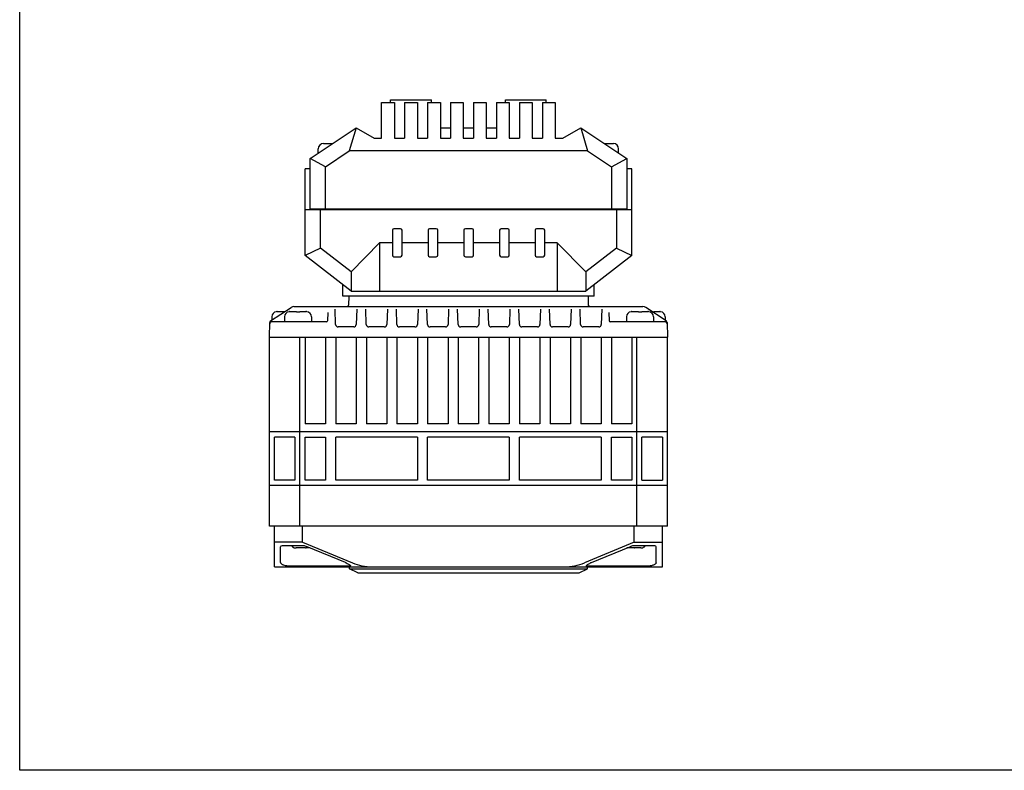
# Model space of a CAD drawing. Header units: millimetres. Extents: x 13 to 449, y -46 to 288.
# Tile 1 of 5: x 13 to 206, y -46 to 101. Entities that reach past the tile are written whole.
import ezdxf

# ---------------------------------------------------------------- set-up
doc = ezdxf.new("R2010")
doc.units = ezdxf.units.MM
doc.header["$LTSCALE"] = 23.1
doc.layers.get('0').update_dxf_attribs({"linetype": 'CONTINUOUS'})
doc.layers.add('00_COMPONENTS', color=7, linetype='CONTINUOUS')

msp = doc.modelspace()

# ---------------------------------------------------------------- linework, layer by layer
msp.add_lwpolyline([(12.77, 287.771), (449.139, 287.771), (449.139, -46.308), (12.77, -46.308)], close=True)
at = {"layer": '00_COMPONENTS', "color": 7}
for p, q in [((85.432, 84.561), (85.432, 85.061)), ((85.432, 85.061), (93.432, 85.061)), ((93.432, 84.561), (93.432, 85.061)), ((107.932, 84.561), (107.932, 85.061)), ((107.932, 85.061), (115.932, 85.061)), ((115.932, 84.561), (115.932, 85.061)), ((83.682, 77.561), (83.682, 84.561)), ((83.682, 84.561), (86.182, 84.561)), ((86.182, 84.561), (86.182, 77.561)), ((88.182, 84.561), (88.182, 77.561)), ((88.182, 84.561), (90.682, 84.561)), ((90.682, 84.561), (90.682, 77.561)), ((92.682, 84.561), (92.682, 77.561)), ((92.682, 84.561), (95.182, 84.561)), ((95.182, 84.561), (95.182, 77.561)), ((97.182, 84.561), (97.182, 77.561)), ((97.182, 84.561), (99.682, 84.561)), ((99.682, 84.561), (99.682, 77.561)), ((101.682, 84.561), (101.682, 77.561)), ((101.682, 84.561), (104.182, 84.561)), ((104.182, 84.561), (104.182, 77.561)), ((106.182, 84.561), (106.182, 77.561)), ((106.182, 84.561), (108.682, 84.561)), ((108.682, 84.561), (108.682, 77.561)), ((110.682, 84.561), (110.682, 77.561)), ((110.682, 84.561), (113.182, 84.561)), ((113.182, 84.561), (113.182, 77.561)), ((115.182, 84.561), (115.182, 77.561)), ((115.182, 84.561), (117.682, 84.561)), ((117.682, 84.561), (117.682, 77.561)), ((69.682, 73.561), (78.682, 79.561)), ((78.682, 79.561), (77.341, 75.061)), ((78.682, 79.561), (82.182, 77.561)), ((95.182, 79.561), (97.182, 79.561)), ((99.682, 79.561), (101.682, 79.561)), ((104.182, 79.561), (106.182, 79.561)), ((119.182, 77.561), (122.682, 79.561)), ((122.682, 79.561), (124.024, 75.061)), ((122.682, 79.561), (131.682, 73.561)), ((82.182, 77.561), (83.682, 77.561)), ((86.182, 77.561), (88.182, 77.561)), ((90.682, 77.561), (92.682, 77.561)), ((95.182, 77.561), (97.182, 77.561)), ((99.682, 77.561), (101.682, 77.561)), ((104.182, 77.561), (106.182, 77.561)), ((108.682, 77.561), (110.682, 77.561)), ((113.182, 77.561), (115.182, 77.561)), ((117.682, 77.561), (119.182, 77.561)), ((71.257, 74.611), (71.257, 75.491)), ((72.257, 76.491), (74.077, 76.491)), ((127.287, 76.491), (129.107, 76.491)), ((130.107, 74.611), (130.107, 75.491)), ((69.682, 63.661), (69.682, 73.561)), ((72.682, 71.956), (69.682, 73.561)), ((72.682, 71.956), (77.341, 75.061)), ((124.024, 75.061), (77.341, 75.061)), ((124.024, 75.061), (128.682, 71.956)), ((128.682, 71.956), (131.682, 73.561)), ((131.682, 73.561), (131.682, 63.661)), ((68.682, 54.561), (68.682, 71.561)), ((69.682, 71.561), (68.682, 71.561)), ((72.682, 63.661), (72.682, 71.956)), ((128.682, 71.956), (128.682, 63.661)), ((132.682, 71.561), (131.682, 71.561)), ((132.682, 54.561), (132.682, 71.561)), ((131.682, 63.661), (69.682, 63.661)), ((71.032, 63.661), (71.032, 63.561)), ((73.932, 63.661), (73.932, 63.561)), ((127.432, 63.661), (127.432, 63.561)), ((130.332, 63.661), (130.332, 63.561)), ((68.682, 63.561), (132.682, 63.561)), ((71.682, 56.028), (71.682, 63.561)), ((129.682, 63.561), (129.682, 56.028)), ((87.382, 59.811), (86.082, 59.811)), ((94.382, 59.811), (93.082, 59.811)), ((101.382, 59.811), (100.082, 59.811)), ((108.382, 59.811), (107.082, 59.811)), ((115.332, 59.811), (114.032, 59.811)), ((85.782, 59.511), (85.782, 54.611)), ((87.682, 54.611), (87.682, 59.511)), ((92.782, 59.511), (92.782, 54.611)), ((94.682, 54.611), (94.682, 59.511)), ((99.782, 59.511), (99.782, 54.611)), ((101.682, 54.611), (101.682, 59.511)), ((106.782, 59.511), (106.782, 54.611)), ((108.682, 54.611), (108.682, 59.511)), ((113.732, 59.511), (113.732, 54.611)), ((115.632, 54.611), (115.632, 59.511)), ((71.682, 56.028), (68.682, 54.561)), ((77.682, 51.362), (71.682, 56.028)), ((77.682, 51.362), (83.282, 57.061)), ((83.282, 57.061), (83.282, 47.561)), ((85.682, 57.061), (83.282, 57.061)), ((92.682, 57.061), (87.682, 57.061)), ((99.682, 57.061), (94.682, 57.061)), ((106.682, 57.061), (101.682, 57.061)), ((113.682, 57.061), (108.682, 57.061)), ((118.082, 57.061), (115.682, 57.061)), ((118.082, 57.061), (118.082, 47.561)), ((123.682, 51.362), (118.082, 57.061)), ((129.682, 56.028), (123.682, 51.362)), ((129.682, 56.028), (132.682, 54.561)), ((77.682, 47.561), (68.682, 54.561)), ((86.082, 54.311), (87.382, 54.311)), ((93.082, 54.311), (94.382, 54.311)), ((100.082, 54.311), (101.382, 54.311)), ((107.082, 54.311), (108.382, 54.311)), ((114.032, 54.311), (115.332, 54.311)), ((132.682, 54.561), (123.682, 47.561)), ((77.682, 51.362), (77.682, 47.561)), ((123.682, 51.362), (123.682, 47.561)), ((76.082, 46.561), (76.082, 48.806)), ((125.282, 46.561), (125.282, 48.806)), ((125.282, 46.561), (76.082, 46.561)), ((77.256, 46.561), (77.211, 44.853)), ((77.682, 47.561), (123.682, 47.561)), ((124.108, 46.561), (124.153, 44.853)), ((61.935, 41.729), (65.93, 44.393)), ((66.485, 44.561), (134.879, 44.561)), ((139.43, 41.729), (135.434, 44.393)), ((62.157, 42.561), (62.157, 41.878)), ((63.035, 43.547), (63.034, 43.553)), ((63.207, 43.561), (64.382, 43.561)), ((64.382, 43.547), (64.382, 43.561)), ((64.657, 42.561), (64.657, 41.561)), ((65.535, 43.547), (65.534, 43.553)), ((65.707, 43.561), (66.882, 43.561)), ((66.882, 43.547), (66.882, 43.561)), ((67.682, 43.561), (67.682, 43.547)), ((67.682, 43.561), (68.857, 43.561)), ((69.031, 43.553), (69.03, 43.547)), ((69.907, 42.561), (69.907, 41.561)), ((73.147, 43.425), (73.088, 41.754)), ((74.665, 41.044), (74.56, 44.072)), ((78.805, 44.072), (78.699, 41.044)), ((80.665, 41.044), (80.56, 44.072)), ((84.805, 44.072), (84.699, 41.044)), ((86.665, 41.044), (86.56, 44.072)), ((90.805, 44.072), (90.699, 41.044)), ((92.665, 41.044), (92.56, 44.072)), ((96.805, 44.072), (96.699, 41.044)), ((98.665, 41.044), (98.56, 44.072)), ((102.805, 44.072), (102.699, 41.044)), ((104.665, 41.044), (104.56, 44.072)), ((108.805, 44.072), (108.699, 41.044)), ((110.665, 41.044), (110.56, 44.072)), ((114.805, 44.072), (114.699, 41.044)), ((116.665, 41.044), (116.56, 44.072)), ((120.805, 44.072), (120.699, 41.044)), ((122.665, 41.044), (122.56, 44.072)), ((126.805, 44.072), (126.699, 41.044)), ((128.218, 43.425), (128.276, 41.754)), ((131.657, 42.561), (131.657, 41.561)), ((132.535, 43.547), (132.534, 43.553)), ((132.707, 43.561), (133.882, 43.561)), ((133.882, 43.547), (133.882, 43.561)), ((134.682, 43.561), (134.682, 43.547)), ((134.682, 43.561), (135.857, 43.561)), ((136.031, 43.553), (136.03, 43.547)), ((136.907, 42.561), (136.907, 41.561)), ((136.982, 43.561), (136.982, 43.547)), ((136.982, 43.561), (138.157, 43.561)), ((138.331, 43.553), (138.33, 43.547)), ((139.207, 42.561), (139.207, 41.878)), ((61.682, 38.561), (61.757, 41.407)), ((72.889, 41.561), (62.15, 41.561)), ((78.199, 40.561), (75.165, 40.561)), ((84.199, 40.561), (81.165, 40.561)), ((90.199, 40.561), (87.165, 40.561)), ((96.199, 40.561), (93.165, 40.561)), ((102.199, 40.561), (99.165, 40.561)), ((108.199, 40.561), (105.165, 40.561)), ((114.199, 40.561), (111.165, 40.561)), ((120.199, 40.561), (117.165, 40.561)), ((126.199, 40.561), (123.165, 40.561)), ((139.214, 41.561), (128.476, 41.561)), ((139.608, 41.407), (139.682, 38.561)), ((61.682, 1.561), (61.682, 38.561)), ((61.682, 38.561), (139.682, 38.561)), ((67.682, 1.561), (67.682, 38.561)), ((68.682, 38.561), (68.682, 21.561)), ((72.682, 38.561), (72.682, 21.561)), ((74.682, 38.561), (74.682, 21.561)), ((78.682, 38.561), (78.682, 21.561)), ((80.682, 38.561), (80.682, 21.561)), ((84.682, 38.561), (84.682, 21.561)), ((86.682, 38.561), (86.682, 21.561)), ((90.682, 38.561), (90.682, 21.561)), ((92.682, 38.561), (92.682, 21.561)), ((96.682, 38.561), (96.682, 21.561)), ((98.682, 38.561), (98.682, 21.561)), ((102.682, 38.561), (102.682, 21.561)), ((104.682, 38.561), (104.682, 21.561)), ((108.682, 38.561), (108.682, 21.561)), ((110.682, 38.561), (110.682, 21.561)), ((114.682, 38.561), (114.682, 21.561)), ((116.682, 38.561), (116.682, 21.561)), ((120.682, 38.561), (120.682, 21.561)), ((122.682, 38.561), (122.682, 21.561)), ((126.682, 38.561), (126.682, 21.561)), ((128.682, 38.561), (128.682, 21.561)), ((132.682, 38.561), (132.682, 21.561)), ((133.682, 1.561), (133.682, 38.561)), ((139.682, 1.561), (139.682, 38.561)), ((72.682, 21.561), (68.682, 21.561)), ((78.682, 21.561), (74.682, 21.561)), ((84.682, 21.561), (80.682, 21.561)), ((90.682, 21.561), (86.682, 21.561)), ((96.682, 21.561), (92.682, 21.561)), ((102.682, 21.561), (98.682, 21.561)), ((108.682, 21.561), (104.682, 21.561)), ((114.682, 21.561), (110.682, 21.561)), ((120.682, 21.561), (116.682, 21.561)), ((126.682, 21.561), (122.682, 21.561)), ((132.682, 21.561), (128.682, 21.561)), ((61.682, 20.061), (139.682, 20.061)), ((62.682, 10.561), (62.682, 18.944)), ((66.682, 18.944), (62.682, 18.944)), ((66.682, 18.944), (66.682, 10.561)), ((68.682, 10.561), (68.682, 18.944)), ((68.682, 18.944), (72.682, 18.944)), ((72.682, 18.944), (72.682, 10.561)), ((74.682, 10.561), (74.682, 18.944)), ((90.682, 18.944), (74.682, 18.944)), ((90.682, 18.944), (90.682, 10.561)), ((92.682, 10.561), (92.682, 18.944)), ((108.682, 18.944), (92.682, 18.944)), ((108.682, 18.944), (108.682, 10.561)), ((110.682, 10.561), (110.682, 18.944)), ((126.682, 18.944), (110.682, 18.944)), ((126.682, 18.944), (126.682, 10.561)), ((128.682, 10.561), (128.682, 18.944)), ((128.682, 18.944), (132.682, 18.944)), ((132.682, 18.944), (132.682, 10.561)), ((134.682, 10.561), (134.682, 18.944)), ((138.682, 18.944), (134.682, 18.944)), ((138.682, 18.944), (138.682, 10.561)), ((66.682, 10.561), (62.682, 10.561)), ((72.682, 10.561), (68.682, 10.561)), ((90.682, 10.561), (74.682, 10.561)), ((108.682, 10.561), (92.682, 10.561)), ((126.682, 10.561), (110.682, 10.561)), ((132.682, 10.561), (128.682, 10.561)), ((134.682, 10.561), (138.682, 10.561)), ((61.682, 9.561), (139.682, 9.561)), ((139.682, 1.561), (61.682, 1.561)), ((62.682, -6.439), (62.682, 1.561)), ((68.182, -1.639), (68.182, 1.561)), ((133.182, -1.639), (133.182, 1.561)), ((138.682, -6.439), (138.682, 1.561)), ((68.182, -1.639), (62.682, -1.639)), ((68.182, -1.639), (77.959, -5.685)), ((133.182, -1.639), (123.406, -5.685)), ((133.182, -1.639), (138.682, -1.639)), ((63.882, -5.61), (63.882, -2.513)), ((68.386, -2.341), (64.175, -2.341)), ((66.734, -2.731), (66.735, -2.725)), ((68.082, -2.739), (66.907, -2.739)), ((68.082, -2.739), (68.082, -2.725)), ((68.882, -2.725), (68.882, -2.739)), ((69.64, -2.739), (68.882, -2.739)), ((76.577, -5.61), (69.094, -2.513)), ((124.788, -5.61), (132.271, -2.513)), ((132.482, -2.739), (131.725, -2.739)), ((132.482, -2.739), (132.482, -2.725)), ((137.189, -2.341), (132.978, -2.341)), ((133.282, -2.725), (133.282, -2.739)), ((134.457, -2.739), (133.282, -2.739)), ((134.63, -2.725), (134.631, -2.731)), ((137.482, -5.61), (137.482, -2.513)), ((62.682, -6.439), (138.682, -6.439)), ((77.284, -6.306), (65.589, -6.306)), ((77.382, -6.839), (77.382, -6.439)), ((79.007, -7.639), (77.382, -6.839)), ((77.382, -6.839), (123.982, -6.839)), ((79.007, -7.639), (122.357, -7.639)), ((122.357, -7.639), (123.982, -6.839)), ((123.982, -6.839), (123.982, -6.439)), ((135.775, -6.306), (124.081, -6.306))]:
    msp.add_line(p, q, dxfattribs=at)
for centre, radius, start, end in [((72.257, 75.491), 1, 90, 180), ((129.107, 75.491), 1, 0, 90), ((86.082, 59.511), 0.3, 90, 180), ((87.382, 59.511), 0.3, 0, 90), ((93.082, 59.511), 0.3, 90, 180), ((94.382, 59.511), 0.3, 0, 90), ((100.082, 59.511), 0.3, 90, 180), ((101.382, 59.511), 0.3, 0, 90), ((107.082, 59.511), 0.3, 90, 180), ((108.382, 59.511), 0.3, 0, 90), ((114.032, 59.511), 0.3, 90, 180), ((115.332, 59.511), 0.3, 0, 90), ((86.082, 54.611), 0.3, 180, 270), ((87.382, 54.611), 0.3, 270, 0), ((93.082, 54.611), 0.3, 180, 270), ((94.382, 54.611), 0.3, 270, 0), ((100.082, 54.611), 0.3, 180, 270), ((101.382, 54.611), 0.3, 270, 0), ((107.082, 54.611), 0.3, 180, 270), ((108.382, 54.611), 0.3, 270, 0), ((114.032, 54.611), 0.3, 180, 270), ((115.332, 54.611), 0.3, 270, 0), ((66.485, 43.561), 1, 90, 123.69007), ((76.911, 44.861), 0.3, 270, 358.5), ((124.453, 44.861), 0.3, 181.5, 270), ((134.879, 43.561), 1, 56.30993, 90), ((63.157, 42.561), 1, 97.10262, 180), ((63.207, 42.505), 1.056, 89.99358, 99.39275), ((64.684, 35.324), 8.229, 91.48379, 92.10361), ((64.753, 32.447), 11.107, 90.42611, 91.45183), ((65.657, 42.561), 1, 97.10262, 180), ((65.707, 42.505), 1.056, 89.99358, 99.39275), ((67.184, 35.324), 8.229, 91.48379, 92.10361), ((68.857, 42.505), 1.056, 80.60725, 90.00642), ((68.907, 42.561), 1, 0, 82.89738), ((132.657, 42.561), 1, 97.10262, 180), ((132.707, 42.505), 1.056, 89.99358, 99.39275), ((134.184, 35.324), 8.229, 91.48379, 92.10361), ((135.857, 42.505), 1.056, 80.60725, 90.00642), ((135.907, 42.561), 1, 0, 82.89738), ((138.157, 42.505), 1.056, 80.60725, 90.00642), ((138.207, 42.561), 1, 0, 82.89738), ((62.15, 41.161), 0.4, 90, 178.5), ((62.157, 41.397), 0.4, 123.68839, 178.49991), ((72.889, 41.761), 0.2, 270, 348.75085), ((72.889, 41.761), 0.2, 353.00161, 358), ((75.165, 41.061), 0.5, 182, 270), ((78.199, 41.061), 0.5, 270, 358), ((81.165, 41.061), 0.5, 182, 270), ((84.199, 41.061), 0.5, 270, 358), ((87.165, 41.061), 0.5, 182, 270), ((90.199, 41.061), 0.5, 270, 358), ((93.165, 41.061), 0.5, 182, 270), ((96.199, 41.061), 0.5, 270, 358), ((99.165, 41.061), 0.5, 182, 270), ((102.199, 41.061), 0.5, 270, 358), ((105.165, 41.061), 0.5, 182, 270), ((108.199, 41.061), 0.5, 270, 358), ((111.165, 41.061), 0.5, 182, 270), ((114.199, 41.061), 0.5, 270, 358), ((117.165, 41.061), 0.5, 182, 270), ((120.199, 41.061), 0.5, 270, 358), ((123.165, 41.061), 0.5, 182, 270), ((126.199, 41.061), 0.5, 270, 358), ((128.476, 41.761), 0.2, 182, 270), ((139.214, 41.161), 0.4, 1.5, 90), ((139.208, 41.397), 0.4, 1.50006, 56.3059), ((66.857, -1.739), 1, 217.05822, 262.89738), ((66.907, -1.683), 1.056, 260.60725, 270.00642), ((68.58, 5.499), 8.229, 271.48379, 272.10361), ((132.98, 5.499), 8.229, 271.48379, 272.10361), ((134.457, -1.683), 1.056, 269.99358, 279.39275), ((134.507, -1.739), 1, 277.10262, 322.94178)]:
    msp.add_arc(centre, radius, start, end, dxfattribs=at)
for centre, major_axis, ratio, start_param, end_param in [((64.882, -2.927), (0.986, -0.476), 0.344969, 2.5212519, 3.3066501), ((69.094, -2.927), (0.986, -0.476), 0.344969, 1.7358537, 2.5212519), ((132.271, -2.927), (0.986, 0.476), 0.344969, 0.6203407, 1.4057389), ((136.482, -2.927), (0.986, 0.476), 0.344969, -0.1650574, 0.6203407), ((64.882, -6.024), (0.986, -0.476), 0.344969, -2.9765352, -2.808008), ((76.577, -6.024), (0.986, -0.476), 0.344969, 1.5673265, 1.7358537), ((81.888, -0.939), (7.778, 0), 0.7071068, -2.1003859, -1.5707963), ((119.477, -0.939), (7.778, 0), 0.7071068, -1.5707963, -1.0412067), ((124.788, -6.024), (0.986, 0.476), 0.344969, 1.4057389, 1.5742662), ((136.482, -6.024), (0.986, 0.476), 0.344969, -0.3335847, -0.1650574)]:
    msp.add_ellipse(centre, major_axis=major_axis, ratio=ratio, start_param=start_param, end_param=end_param, dxfattribs=at)
for points, knots in [([(66.971, 43.55), (67.09, 43.553), (67.327, 43.555), (67.564, 43.551), (67.682, 43.547)], [0, 0, 0, 0, 0.500004, 1, 1, 1, 1]), ([(133.971, 43.55), (134.09, 43.553), (134.327, 43.555), (134.564, 43.551), (134.682, 43.547)], [0, 0, 0, 0, 0.500004, 1, 1, 1, 1]), ([(68.793, -2.727), (68.675, -2.731), (68.438, -2.732), (68.201, -2.729), (68.082, -2.725)], [0, 0, 0, 0, 0.500004, 1, 1, 1, 1]), ([(133.193, -2.727), (133.075, -2.731), (132.838, -2.732), (132.601, -2.729), (132.482, -2.725)], [0, 0, 0, 0, 0.500004, 1, 1, 1, 1]), ([(65.589, -6.306), (65.513, -6.306), (65.347, -6.299), (64.994, -6.26), (64.635, -6.185), (64.309, -6.059), (64.115, -5.948), (63.975, -5.827), (63.913, -5.732), (63.896, -5.685)], [0, 0, 0, 0, 0.122343, 0.2656351, 0.567304, 0.7045575, 0.8234503, 0.9217173, 1, 1, 1, 1]), ([(76.744, -5.685), (76.852, -5.738), (77.049, -5.841), (77.278, -5.973), (77.426, -6.071), (77.505, -6.131), (77.556, -6.181), (77.577, -6.217), (77.577, -6.232)], [0, 0, 0, 0, 0.3559144, 0.6619001, 0.7856056, 0.8842553, 0.9551809, 1, 1, 1, 1]), ([(123.788, -6.232), (123.788, -6.217), (123.808, -6.181), (123.86, -6.131), (123.939, -6.071), (124.087, -5.973), (124.315, -5.841), (124.512, -5.738), (124.62, -5.685)], [0, 0, 0, 0, 0.0448197, 0.1157469, 0.214397, 0.3381021, 0.6440857, 1, 1, 1, 1]), ([(137.468, -5.685), (137.452, -5.732), (137.39, -5.827), (137.249, -5.948), (137.056, -6.059), (136.73, -6.185), (136.371, -6.26), (136.018, -6.299), (135.852, -6.306), (135.775, -6.306)], [0, 0, 0, 0, 0.0782825, 0.1765498, 0.2954437, 0.4326971, 0.7343621, 0.8776573, 1, 1, 1, 1]), ([(77.577, -6.232), (77.577, -6.239), (77.573, -6.252), (77.557, -6.268), (77.532, -6.28), (77.482, -6.295), (77.398, -6.304), (77.325, -6.306), (77.284, -6.306)], [0, 0, 0, 0, 0.0581743, 0.1234808, 0.2075275, 0.3154525, 0.6086213, 1, 1, 1, 1]), ([(124.081, -6.306), (124.039, -6.306), (123.966, -6.304), (123.882, -6.295), (123.832, -6.28), (123.808, -6.268), (123.791, -6.252), (123.788, -6.239), (123.788, -6.232)], [0, 0, 0, 0, 0.3913809, 0.6845507, 0.7924745, 0.876519, 0.9418245, 1, 1, 1, 1])]:
    msp.add_open_spline(points, degree=3, knots=knots, dxfattribs=at)
msp.add_open_spline([(136.694, 43.553), (136.79, 43.552), (136.886, 43.551), (136.982, 43.547)], degree=3, dxfattribs=at)

doc.saveas('drawing.dxf')
